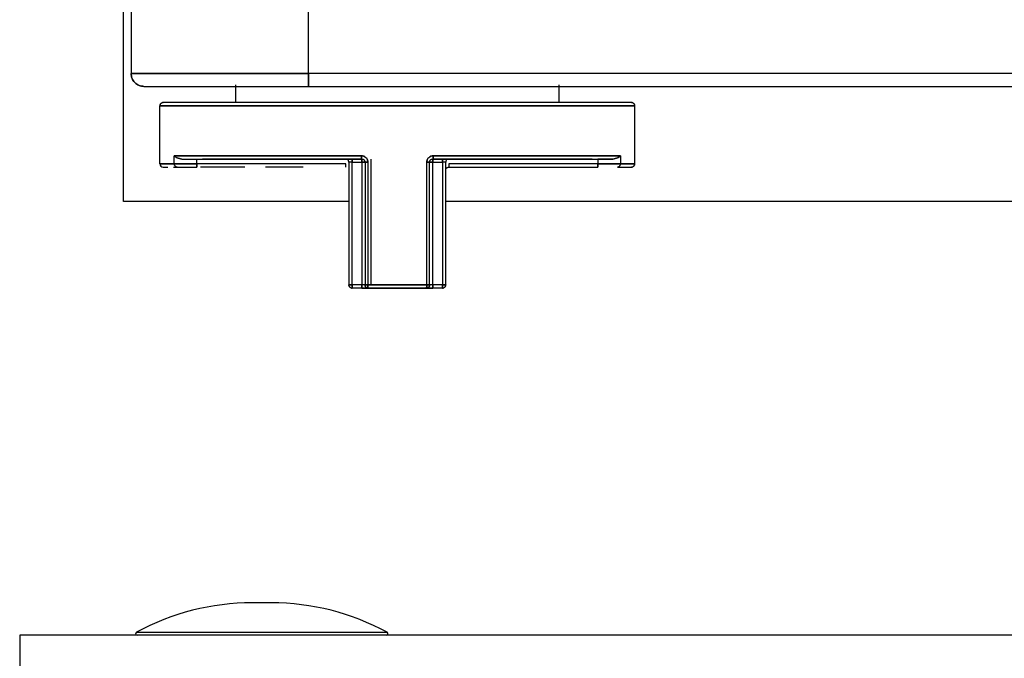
# Model space of a CAD drawing. Header units: millimetres. Extents: x -124 to 136, y -37 to 210.
# Tile 2 of 16: x -120 to -59, y 123 to 162. Entities that reach past the tile are written whole.
import ezdxf

# ---------------------------------------------------------------- set-up
doc = ezdxf.new("R2010")
doc.units = ezdxf.units.MM

msp = doc.modelspace()

# ---------------------------------------------------------------- linework, layer by layer
at = {"color": 7, "linetype": 'Continuous', "lineweight": 25}
for p, q in [((-102.055, 158.837), (-102.055, 173.537)), ((-113.522, 150.914), (-113.522, 163.037)), ((-113.055, 163.337), (-113.055, 158.837)), ((-46.621, 158.837), (-102.055, 158.837)), ((-106.554, 157.037), (-106.554, 158.137)), ((-102.055, 158.037), (-46.621, 158.037)), ((-86.555, 158.137), (-86.555, 157.037)), ((-111.263, 153.237), (-111.263, 156.837)), ((-81.847, 156.837), (-81.847, 153.237)), ((-110.383, 153.237), (-110.383, 153.737)), ((-108.973, 153.237), (-108.973, 153.537)), ((-99.755, 153.237), (-108.973, 153.237)), ((-99.555, 153.337), (-99.555, 145.737)), ((-99.355, 153.537), (-98.755, 153.537)), ((-99.355, 145.737), (-99.355, 153.337)), ((-99.355, 153.337), (-98.755, 153.337)), ((-98.755, 153.337), (-98.755, 145.737)), ((-98.555, 153.337), (-98.555, 145.737)), ((-98.38, 153.337), (-98.38, 145.737)), ((-98.205, 153.537), (-98.205, 145.737)), ((-94.73, 145.737), (-94.73, 153.337)), ((-94.555, 145.737), (-94.555, 153.337)), ((-94.355, 153.337), (-93.755, 153.337)), ((-94.355, 145.737), (-94.355, 153.337)), ((-93.755, 153.337), (-93.755, 145.737)), ((-93.555, 145.737), (-93.555, 153.337)), ((-84.137, 153.237), (-93.355, 153.237)), ((-84.137, 153.537), (-84.137, 153.237)), ((-82.727, 153.737), (-82.727, 153.237)), ((-110.421, 153.037), (-110.195, 153.037)), ((-106.008, 153.037), (-108.755, 153.037)), ((-93.355, 153.037), (-84.137, 153.037)), ((-99.555, 150.914), (-113.522, 150.914)), ((-55.854, 150.914), (-93.555, 150.914)), ((-98.755, 145.737), (-99.355, 145.737)), ((-98.755, 145.537), (-99.355, 145.537)), ((-98.38, 145.737), (-94.73, 145.737)), ((-94.755, 145.537), (-98.355, 145.537)), ((-93.755, 145.737), (-94.355, 145.737)), ((-93.755, 145.537), (-94.355, 145.537)), ((-104.359, 126.049), (-105.551, 126.049)), ((12.545, 124.037), (-119.955, 124.037)), ((-119.955, 124.037), (-119.955, 108.415)), ((-112.72, 124.225), (-97.19, 124.225))]:
    msp.add_line(p, q, dxfattribs=at)
for centre, radius, start, end in [((-111.063, 153.237), 0.2, 180.01856, 270), ((-105.551, 111.049), 15, 90, 118.55013), ((-104.359, 111.049), 15, 61.44987, 90), ((-112.672, 124.137), 0.1, 118.55013, 270), ((-97.238, 124.137), 0.1, 270, 61.44987)]:
    msp.add_arc(centre, radius, start, end, dxfattribs=at)
for points in [[(-113.055, 158.837), (-113.043, 158.732), (-113.019, 158.523), (-112.834, 158.258), (-112.569, 158.073), (-112.36, 158.049), (-112.255, 158.037)], [(-102.055, 158.837), (-102.775, 158.837), (-104.215, 158.837), (-106.292, 158.837), (-108.206, 158.837), (-109.883, 158.837), (-111.261, 158.837), (-112.278, 158.837), (-112.932, 158.837), (-113.014, 158.837), (-113.055, 158.837)], [(-113.055, 158.837), (-113.014, 158.837), (-112.932, 158.837), (-112.278, 158.837), (-111.261, 158.837), (-109.883, 158.837), (-108.206, 158.837), (-106.292, 158.837), (-104.215, 158.837), (-102.775, 158.837), (-102.055, 158.837)], [(-112.255, 158.037), (-112.36, 158.049), (-112.569, 158.073), (-112.834, 158.258), (-113.019, 158.523), (-113.043, 158.732), (-113.055, 158.837)], [(-102.055, 158.837), (-102.055, 158.732), (-102.055, 158.523), (-102.055, 158.258), (-102.055, 158.073), (-102.055, 158.049), (-102.055, 158.037)], [(-102.055, 158.037), (-102.055, 158.049), (-102.055, 158.073), (-102.055, 158.258), (-102.055, 158.523), (-102.055, 158.732), (-102.055, 158.837)], [(-112.255, 158.037), (-112.217, 158.037), (-112.141, 158.037), (-111.534, 158.037), (-110.592, 158.037), (-109.314, 158.037), (-107.758, 158.037), (-105.983, 158.037), (-104.058, 158.037), (-102.722, 158.037), (-102.055, 158.037)], [(-112.255, 158.037), (-112.217, 158.037), (-112.141, 158.037), (-111.534, 158.037), (-110.592, 158.037), (-109.314, 158.037), (-107.758, 158.037), (-105.983, 158.037), (-104.058, 158.037), (-102.722, 158.037), (-102.055, 158.037)], [(-111.063, 157.037), (-111.089, 157.034), (-111.141, 157.028), (-111.207, 156.982), (-111.254, 156.916), (-111.26, 156.863), (-111.263, 156.837)], [(-111.263, 156.837), (-111.26, 156.863), (-111.254, 156.916), (-111.207, 156.982), (-111.141, 157.028), (-111.089, 157.034), (-111.063, 157.037)], [(-111.263, 156.837), (-111.208, 156.837), (-111.099, 156.837), (-110.224, 156.837), (-108.865, 156.837), (-107.021, 156.837), (-104.779, 156.837), (-102.22, 156.837), (-99.443, 156.837), (-96.555, 156.837), (-93.667, 156.837), (-90.89, 156.837), (-88.331, 156.837), (-86.088, 156.837), (-84.245, 156.837), (-82.886, 156.837), (-82.011, 156.837), (-81.902, 156.837), (-81.847, 156.837)], [(-81.847, 156.837), (-81.902, 156.837), (-82.011, 156.837), (-82.886, 156.837), (-84.245, 156.837), (-86.088, 156.837), (-88.331, 156.837), (-90.89, 156.837), (-93.667, 156.837), (-96.555, 156.837), (-99.443, 156.837), (-102.22, 156.837), (-104.779, 156.837), (-107.021, 156.837), (-108.865, 156.837), (-110.224, 156.837), (-111.099, 156.837), (-111.208, 156.837), (-111.263, 156.837)], [(-82.047, 157.037), (-82.101, 157.037), (-82.209, 157.037), (-83.072, 157.037), (-84.412, 157.037), (-86.231, 157.037), (-88.443, 157.037), (-90.967, 157.037), (-93.706, 157.037), (-96.555, 157.037), (-99.403, 157.037), (-102.143, 157.037), (-104.667, 157.037), (-106.879, 157.037), (-108.697, 157.037), (-110.038, 157.037), (-110.901, 157.037), (-111.009, 157.037), (-111.063, 157.037)], [(-82.047, 157.037), (-82.101, 157.037), (-82.209, 157.037), (-83.072, 157.037), (-84.412, 157.037), (-86.231, 157.037), (-88.443, 157.037), (-90.967, 157.037), (-93.706, 157.037), (-96.555, 157.037), (-99.403, 157.037), (-102.143, 157.037), (-104.667, 157.037), (-106.879, 157.037), (-108.697, 157.037), (-110.038, 157.037), (-110.901, 157.037), (-111.009, 157.037), (-111.063, 157.037)], [(-81.847, 156.837), (-81.85, 156.863), (-81.856, 156.916), (-81.902, 156.982), (-81.968, 157.028), (-82.021, 157.034), (-82.047, 157.037)], [(-82.047, 157.037), (-82.021, 157.034), (-81.968, 157.028), (-81.902, 156.982), (-81.856, 156.916), (-81.85, 156.863), (-81.847, 156.837)], [(-110.383, 153.237), (-110.639, 153.237), (-111.15, 153.237), (-111.225, 153.237), (-111.263, 153.237)], [(-111.263, 153.237), (-111.225, 153.237), (-111.15, 153.237), (-110.639, 153.237), (-110.383, 153.237)], [(-98.785, 153.737), (-100.068, 153.737), (-102.634, 153.737), (-105.989, 153.737), (-108.754, 153.737), (-109.84, 153.737), (-110.383, 153.737)], [(-110.383, 153.737), (-109.84, 153.737), (-108.754, 153.737), (-105.989, 153.737), (-102.634, 153.737), (-100.068, 153.737), (-98.785, 153.737)], [(-110.195, 153.037), (-110.219, 153.04), (-110.269, 153.046), (-110.331, 153.092), (-110.374, 153.158), (-110.38, 153.211), (-110.383, 153.237)], [(-108.973, 153.237), (-109.126, 153.237), (-109.432, 153.237), (-109.846, 153.237), (-110.188, 153.237), (-110.318, 153.237), (-110.383, 153.237)], [(-110.383, 153.237), (-110.38, 153.211), (-110.374, 153.158), (-110.331, 153.092), (-110.269, 153.046), (-110.219, 153.04), (-110.195, 153.037)], [(-110.383, 153.237), (-110.318, 153.237), (-110.188, 153.237), (-109.846, 153.237), (-109.432, 153.237), (-109.126, 153.237), (-108.973, 153.237)], [(-109.908, 153.537), (-109.344, 153.537), (-108.216, 153.537), (-105.542, 153.537), (-102.361, 153.537), (-99.957, 153.537), (-98.755, 153.537)], [(-108.973, 153.237), (-108.973, 153.211), (-108.973, 153.158), (-108.973, 153.092), (-108.973, 153.046), (-108.973, 153.04), (-108.973, 153.037)], [(-108.973, 153.037), (-108.973, 153.04), (-108.973, 153.046), (-108.973, 153.092), (-108.973, 153.158), (-108.973, 153.211), (-108.973, 153.237)], [(-99.555, 153.337), (-99.558, 153.363), (-99.564, 153.416), (-99.61, 153.482), (-99.676, 153.528), (-99.729, 153.534), (-99.755, 153.537)], [(-99.755, 153.037), (-99.755, 153.04), (-99.755, 153.046), (-99.755, 153.092), (-99.755, 153.158), (-99.755, 153.211), (-99.755, 153.237)], [(-99.755, 153.037), (-99.755, 153.04), (-99.755, 153.046), (-99.755, 153.092), (-99.755, 153.158), (-99.755, 153.211), (-99.755, 153.237)], [(-99.355, 153.337), (-99.381, 153.337), (-99.433, 153.337), (-99.5, 153.337), (-99.546, 153.337), (-99.552, 153.337), (-99.555, 153.337)], [(-99.355, 153.337), (-99.381, 153.337), (-99.433, 153.337), (-99.5, 153.337), (-99.546, 153.337), (-99.552, 153.337), (-99.555, 153.337)], [(-99.355, 153.537), (-99.355, 153.534), (-99.355, 153.528), (-99.355, 153.482), (-99.355, 153.416), (-99.355, 153.363), (-99.355, 153.337)], [(-99.355, 153.337), (-99.355, 153.363), (-99.355, 153.416), (-99.355, 153.482), (-99.355, 153.528), (-99.355, 153.534), (-99.355, 153.537)], [(-98.755, 153.537), (-98.759, 153.54), (-98.767, 153.546), (-98.777, 153.592), (-98.784, 153.658), (-98.785, 153.711), (-98.785, 153.737)], [(-98.755, 153.537), (-98.755, 153.534), (-98.755, 153.528), (-98.755, 153.482), (-98.755, 153.416), (-98.755, 153.363), (-98.755, 153.337)], [(-98.755, 153.337), (-98.755, 153.363), (-98.755, 153.416), (-98.755, 153.482), (-98.755, 153.528), (-98.755, 153.534), (-98.755, 153.537)], [(-98.755, 153.337), (-98.729, 153.337), (-98.676, 153.337), (-98.61, 153.337), (-98.564, 153.337), (-98.558, 153.337), (-98.555, 153.337)], [(-98.555, 153.337), (-98.558, 153.337), (-98.564, 153.337), (-98.61, 153.337), (-98.676, 153.337), (-98.729, 153.337), (-98.755, 153.337)], [(-98.38, 153.337), (-98.403, 153.337), (-98.451, 153.337), (-98.508, 153.337), (-98.547, 153.337), (-98.552, 153.337), (-98.555, 153.337)], [(-94.555, 153.337), (-94.557, 153.337), (-94.562, 153.337), (-94.602, 153.337), (-94.659, 153.337), (-94.706, 153.337), (-94.73, 153.337)], [(-94.555, 153.337), (-94.552, 153.337), (-94.546, 153.337), (-94.5, 153.337), (-94.433, 153.337), (-94.381, 153.337), (-94.355, 153.337)], [(-94.355, 153.337), (-94.381, 153.337), (-94.433, 153.337), (-94.5, 153.337), (-94.546, 153.337), (-94.552, 153.337), (-94.555, 153.337)], [(-94.325, 153.737), (-94.325, 153.711), (-94.326, 153.658), (-94.333, 153.592), (-94.343, 153.546), (-94.351, 153.54), (-94.355, 153.537)], [(-94.355, 153.337), (-94.355, 153.363), (-94.355, 153.416), (-94.355, 153.482), (-94.355, 153.528), (-94.355, 153.534), (-94.355, 153.537)], [(-94.355, 153.537), (-94.355, 153.534), (-94.355, 153.528), (-94.355, 153.482), (-94.355, 153.416), (-94.355, 153.363), (-94.355, 153.337)], [(-94.355, 153.537), (-93.153, 153.537), (-90.748, 153.537), (-87.568, 153.537), (-84.894, 153.537), (-83.766, 153.537), (-83.202, 153.537)], [(-82.727, 153.737), (-83.27, 153.737), (-84.356, 153.737), (-87.121, 153.737), (-90.476, 153.737), (-93.042, 153.737), (-94.325, 153.737)], [(-94.325, 153.737), (-93.042, 153.737), (-90.476, 153.737), (-87.121, 153.737), (-84.356, 153.737), (-83.27, 153.737), (-82.727, 153.737)], [(-93.755, 153.337), (-93.755, 153.363), (-93.755, 153.416), (-93.755, 153.482), (-93.755, 153.528), (-93.755, 153.534), (-93.755, 153.537)], [(-93.755, 153.537), (-93.755, 153.534), (-93.755, 153.528), (-93.755, 153.482), (-93.755, 153.416), (-93.755, 153.363), (-93.755, 153.337)], [(-93.555, 153.337), (-93.558, 153.337), (-93.564, 153.337), (-93.61, 153.337), (-93.676, 153.337), (-93.729, 153.337), (-93.755, 153.337)], [(-93.555, 153.337), (-93.558, 153.337), (-93.564, 153.337), (-93.61, 153.337), (-93.676, 153.337), (-93.729, 153.337), (-93.755, 153.337)], [(-93.355, 153.537), (-93.381, 153.534), (-93.433, 153.528), (-93.5, 153.482), (-93.546, 153.416), (-93.552, 153.363), (-93.555, 153.337)], [(-93.355, 153.237), (-93.355, 153.211), (-93.355, 153.158), (-93.355, 153.092), (-93.355, 153.046), (-93.355, 153.04), (-93.355, 153.037)], [(-93.355, 153.237), (-93.355, 153.211), (-93.355, 153.158), (-93.355, 153.092), (-93.355, 153.046), (-93.355, 153.04), (-93.355, 153.037)], [(-83.202, 153.537), (-83.344, 153.537), (-83.628, 153.537), (-83.967, 153.537), (-84.137, 153.537)], [(-84.137, 153.037), (-84.137, 153.04), (-84.137, 153.046), (-84.137, 153.092), (-84.137, 153.158), (-84.137, 153.211), (-84.137, 153.237)], [(-84.137, 153.237), (-84.137, 153.211), (-84.137, 153.158), (-84.137, 153.092), (-84.137, 153.046), (-84.137, 153.04), (-84.137, 153.037)], [(-82.727, 153.237), (-82.792, 153.237), (-82.922, 153.237), (-83.264, 153.237), (-83.678, 153.237), (-83.984, 153.237), (-84.137, 153.237)], [(-84.137, 153.237), (-83.984, 153.237), (-83.678, 153.237), (-83.264, 153.237), (-82.922, 153.237), (-82.792, 153.237), (-82.727, 153.237)], [(-82.915, 153.037), (-82.89, 153.04), (-82.841, 153.046), (-82.779, 153.092), (-82.735, 153.158), (-82.73, 153.211), (-82.727, 153.237)], [(-82.727, 153.237), (-82.73, 153.211), (-82.735, 153.158), (-82.779, 153.092), (-82.841, 153.046), (-82.89, 153.04), (-82.915, 153.037)], [(-82.727, 153.237), (-82.471, 153.237), (-81.96, 153.237), (-81.885, 153.237), (-81.847, 153.237)], [(-81.847, 153.237), (-81.885, 153.237), (-81.96, 153.237), (-82.471, 153.237), (-82.727, 153.237)], [(-81.847, 153.237), (-81.85, 153.211), (-81.856, 153.158), (-81.902, 153.092), (-81.968, 153.046), (-82.021, 153.04), (-82.047, 153.037)], [(-82.047, 153.037), (-82.021, 153.04), (-81.968, 153.046), (-81.902, 153.092), (-81.856, 153.158), (-81.85, 153.211), (-81.847, 153.237)], [(-110.195, 153.037), (-110.139, 153.037), (-110.026, 153.037), (-109.729, 153.037), (-109.37, 153.037), (-109.105, 153.037), (-108.973, 153.037)], [(-93.555, 152.837), (-93.552, 152.863), (-93.546, 152.916), (-93.5, 152.982), (-93.433, 153.028), (-93.381, 153.034), (-93.355, 153.037)], [(-82.915, 153.037), (-82.663, 153.037), (-82.158, 153.037), (-82.084, 153.037), (-82.047, 153.037)], [(-99.355, 145.537), (-99.381, 145.54), (-99.433, 145.546), (-99.5, 145.592), (-99.546, 145.658), (-99.552, 145.711), (-99.555, 145.737)], [(-99.555, 145.737), (-99.552, 145.711), (-99.546, 145.658), (-99.5, 145.592), (-99.433, 145.546), (-99.381, 145.54), (-99.355, 145.537)], [(-99.355, 145.737), (-99.381, 145.737), (-99.433, 145.737), (-99.5, 145.737), (-99.546, 145.737), (-99.552, 145.737), (-99.555, 145.737)], [(-99.555, 145.737), (-99.552, 145.737), (-99.546, 145.737), (-99.5, 145.737), (-99.433, 145.737), (-99.381, 145.737), (-99.355, 145.737)], [(-99.355, 145.537), (-99.355, 145.54), (-99.355, 145.546), (-99.355, 145.592), (-99.355, 145.658), (-99.355, 145.711), (-99.355, 145.737)], [(-99.355, 145.737), (-99.355, 145.711), (-99.355, 145.658), (-99.355, 145.592), (-99.355, 145.546), (-99.355, 145.54), (-99.355, 145.537)], [(-98.755, 145.537), (-98.755, 145.54), (-98.755, 145.546), (-98.755, 145.592), (-98.755, 145.658), (-98.755, 145.711), (-98.755, 145.737)], [(-98.555, 145.737), (-98.558, 145.737), (-98.564, 145.737), (-98.61, 145.737), (-98.676, 145.737), (-98.729, 145.737), (-98.755, 145.737)], [(-98.755, 145.737), (-98.755, 145.711), (-98.755, 145.658), (-98.755, 145.592), (-98.755, 145.546), (-98.755, 145.54), (-98.755, 145.537)], [(-98.555, 145.737), (-98.558, 145.737), (-98.564, 145.737), (-98.61, 145.737), (-98.676, 145.737), (-98.729, 145.737), (-98.755, 145.737)], [(-98.755, 145.537), (-98.702, 145.537), (-98.598, 145.537), (-98.465, 145.537), (-98.373, 145.537), (-98.361, 145.537), (-98.355, 145.537)], [(-98.355, 145.537), (-98.361, 145.537), (-98.373, 145.537), (-98.465, 145.537), (-98.598, 145.537), (-98.702, 145.537), (-98.755, 145.537)], [(-98.355, 145.537), (-98.381, 145.54), (-98.433, 145.546), (-98.5, 145.592), (-98.546, 145.658), (-98.552, 145.711), (-98.555, 145.737)], [(-98.38, 145.737), (-98.403, 145.737), (-98.451, 145.737), (-98.508, 145.737), (-98.547, 145.737), (-98.552, 145.737), (-98.555, 145.737)], [(-98.555, 145.737), (-98.552, 145.711), (-98.546, 145.658), (-98.5, 145.592), (-98.433, 145.546), (-98.381, 145.54), (-98.355, 145.537)], [(-98.555, 145.737), (-98.552, 145.737), (-98.547, 145.737), (-98.508, 145.737), (-98.451, 145.737), (-98.403, 145.737), (-98.38, 145.737)], [(-98.38, 145.737), (-98.379, 145.711), (-98.379, 145.658), (-98.373, 145.592), (-98.365, 145.546), (-98.358, 145.54), (-98.355, 145.537)], [(-94.73, 145.737), (-95.338, 145.737), (-96.555, 145.737), (-97.771, 145.737), (-98.38, 145.737)], [(-98.355, 145.537), (-98.358, 145.54), (-98.365, 145.546), (-98.373, 145.592), (-98.379, 145.658), (-98.379, 145.711), (-98.38, 145.737)], [(-98.355, 145.537), (-97.755, 145.537), (-96.555, 145.537), (-95.355, 145.537), (-94.755, 145.537)], [(-94.555, 145.737), (-94.558, 145.711), (-94.564, 145.658), (-94.61, 145.592), (-94.676, 145.546), (-94.729, 145.54), (-94.755, 145.537)], [(-94.73, 145.737), (-94.73, 145.711), (-94.731, 145.658), (-94.737, 145.592), (-94.745, 145.546), (-94.752, 145.54), (-94.755, 145.537)], [(-94.755, 145.537), (-94.729, 145.54), (-94.676, 145.546), (-94.61, 145.592), (-94.564, 145.658), (-94.558, 145.711), (-94.555, 145.737)], [(-94.755, 145.537), (-94.752, 145.54), (-94.745, 145.546), (-94.737, 145.592), (-94.731, 145.658), (-94.73, 145.711), (-94.73, 145.737)], [(-94.755, 145.537), (-94.749, 145.537), (-94.737, 145.537), (-94.644, 145.537), (-94.512, 145.537), (-94.407, 145.537), (-94.355, 145.537)], [(-94.355, 145.537), (-94.407, 145.537), (-94.512, 145.537), (-94.644, 145.537), (-94.737, 145.537), (-94.749, 145.537), (-94.755, 145.537)], [(-94.555, 145.737), (-94.557, 145.737), (-94.562, 145.737), (-94.602, 145.737), (-94.659, 145.737), (-94.706, 145.737), (-94.73, 145.737)], [(-94.73, 145.737), (-94.706, 145.737), (-94.659, 145.737), (-94.602, 145.737), (-94.562, 145.737), (-94.557, 145.737), (-94.555, 145.737)], [(-94.355, 145.737), (-94.381, 145.737), (-94.433, 145.737), (-94.5, 145.737), (-94.546, 145.737), (-94.552, 145.737), (-94.555, 145.737)], [(-94.355, 145.737), (-94.381, 145.737), (-94.433, 145.737), (-94.5, 145.737), (-94.546, 145.737), (-94.552, 145.737), (-94.555, 145.737)], [(-94.355, 145.737), (-94.355, 145.711), (-94.355, 145.658), (-94.355, 145.592), (-94.355, 145.546), (-94.355, 145.54), (-94.355, 145.537)], [(-94.355, 145.537), (-94.355, 145.54), (-94.355, 145.546), (-94.355, 145.592), (-94.355, 145.658), (-94.355, 145.711), (-94.355, 145.737)], [(-93.555, 145.737), (-93.558, 145.711), (-93.564, 145.658), (-93.61, 145.592), (-93.676, 145.546), (-93.729, 145.54), (-93.755, 145.537)], [(-93.555, 145.737), (-93.558, 145.737), (-93.564, 145.737), (-93.61, 145.737), (-93.676, 145.737), (-93.729, 145.737), (-93.755, 145.737)], [(-93.755, 145.737), (-93.755, 145.711), (-93.755, 145.658), (-93.755, 145.592), (-93.755, 145.546), (-93.755, 145.54), (-93.755, 145.537)], [(-93.755, 145.537), (-93.729, 145.54), (-93.676, 145.546), (-93.61, 145.592), (-93.564, 145.658), (-93.558, 145.711), (-93.555, 145.737)], [(-93.755, 145.737), (-93.729, 145.737), (-93.676, 145.737), (-93.61, 145.737), (-93.564, 145.737), (-93.558, 145.737), (-93.555, 145.737)], [(-93.755, 145.537), (-93.755, 145.54), (-93.755, 145.546), (-93.755, 145.592), (-93.755, 145.658), (-93.755, 145.711), (-93.755, 145.737)]]:
    msp.add_open_spline(points, degree=3, dxfattribs=at)
for points, knots in [([(-110.383, 153.737), (-110.329, 153.688), (-110.221, 153.591), (-110.012, 153.555), (-109.908, 153.537)], [0, 0, 0, 0, 0.4992351, 1, 1, 1, 1]), ([(-109.908, 153.537), (-110.012, 153.555), (-110.221, 153.591), (-110.329, 153.688), (-110.383, 153.737)], [0, 0, 0, 0, 0.500765, 1, 1, 1, 1]), ([(-98.755, 153.537), (-99.959, 153.537), (-102.368, 153.537), (-105.516, 153.537), (-107.667, 153.537), (-108.441, 153.537), (-108.623, 153.537)], [0, 0, 0, 0, 0.3023477, 0.6046954, 0.9070431, 1, 1, 1, 1]), ([(-98.38, 153.337), (-98.381, 153.363), (-98.385, 153.416), (-98.417, 153.517), (-98.492, 153.628), (-98.627, 153.719), (-98.733, 153.731), (-98.785, 153.737)], [0, 0, 0, 0, 0.1246803, 0.2494207, 0.4981223, 0.7484069, 1, 1, 1, 1]), ([(-98.785, 153.737), (-98.785, 153.712), (-98.784, 153.673), (-98.78, 153.627), (-98.776, 153.595), (-98.772, 153.569), (-98.765, 153.544), (-98.759, 153.54), (-98.755, 153.537)], [0, 0, 0, 0, 0.239457, 0.368361, 0.5, 0.631639, 0.760543, 1, 1, 1, 1]), ([(-98.785, 153.737), (-98.733, 153.731), (-98.628, 153.719), (-98.493, 153.629), (-98.418, 153.518), (-98.385, 153.417), (-98.381, 153.364), (-98.38, 153.337)], [0, 0, 0, 0, 0.250453, 0.499325, 0.748426, 0.874254, 1, 1, 1, 1]), ([(-98.755, 153.537), (-98.74, 153.536), (-98.712, 153.534), (-98.663, 153.518), (-98.621, 153.489), (-98.588, 153.45), (-98.569, 153.415), (-98.557, 153.376), (-98.556, 153.35), (-98.555, 153.337)], [0, 0, 0, 0, 0.142849, 0.273794, 0.499398, 0.627668, 0.753674, 0.877689, 1, 1, 1, 1]), ([(-98.755, 153.537), (-98.729, 153.534), (-98.677, 153.528), (-98.61, 153.483), (-98.573, 153.427), (-98.557, 153.377), (-98.556, 153.35), (-98.555, 153.337)], [0, 0, 0, 0, 0.253912, 0.504694, 0.752361, 0.876257, 1, 1, 1, 1]), ([(-98.555, 153.337), (-98.552, 153.337), (-98.548, 153.337), (-98.508, 153.337), (-98.45, 153.337), (-98.403, 153.337), (-98.38, 153.337)], [0, 0, 0, 0, 0.241646, 0.5, 0.758354, 1, 1, 1, 1]), ([(-94.325, 153.737), (-94.377, 153.731), (-94.482, 153.719), (-94.618, 153.628), (-94.693, 153.517), (-94.725, 153.416), (-94.728, 153.363), (-94.73, 153.337)], [0, 0, 0, 0, 0.251373, 0.501465, 0.750371, 0.875292, 1, 1, 1, 1]), ([(-94.73, 153.337), (-94.728, 153.364), (-94.725, 153.417), (-94.692, 153.518), (-94.617, 153.629), (-94.482, 153.719), (-94.377, 153.731), (-94.325, 153.737)], [0, 0, 0, 0, 0.125659, 0.251407, 0.500229, 0.749265, 1, 1, 1, 1]), ([(-94.73, 153.337), (-94.707, 153.337), (-94.66, 153.337), (-94.602, 153.337), (-94.562, 153.337), (-94.557, 153.337), (-94.555, 153.337)], [0, 0, 0, 0, 0.241646, 0.5, 0.758354, 1, 1, 1, 1]), ([(-94.555, 153.337), (-94.554, 153.35), (-94.553, 153.376), (-94.541, 153.414), (-94.522, 153.45), (-94.489, 153.489), (-94.447, 153.518), (-94.398, 153.534), (-94.369, 153.536), (-94.355, 153.537)], [0, 0, 0, 0, 0.122185, 0.246081, 0.371974, 0.500135, 0.725915, 0.856991, 1, 1, 1, 1]), ([(-94.555, 153.337), (-94.554, 153.35), (-94.552, 153.377), (-94.536, 153.427), (-94.499, 153.483), (-94.432, 153.528), (-94.381, 153.534), (-94.355, 153.537)], [0, 0, 0, 0, 0.123771, 0.247846, 0.495717, 0.746309, 1, 1, 1, 1]), ([(-94.355, 153.537), (-94.351, 153.54), (-94.345, 153.544), (-94.338, 153.569), (-94.333, 153.595), (-94.329, 153.627), (-94.326, 153.673), (-94.325, 153.712), (-94.325, 153.737)], [0, 0, 0, 0, 0.239457, 0.368361, 0.5, 0.631639, 0.760543, 1, 1, 1, 1]), ([(-84.487, 153.537), (-84.669, 153.537), (-85.443, 153.537), (-87.594, 153.537), (-90.742, 153.537), (-93.151, 153.537), (-94.355, 153.537)], [0, 0, 0, 0, 0.092957, 0.395305, 0.697652, 1, 1, 1, 1]), ([(-83.202, 153.537), (-83.098, 153.555), (-82.889, 153.591), (-82.781, 153.688), (-82.727, 153.737)], [0, 0, 0, 0, 0.500794, 1, 1, 1, 1]), ([(-82.727, 153.737), (-82.781, 153.688), (-82.889, 153.591), (-83.098, 153.555), (-83.202, 153.537)], [0, 0, 0, 0, 0.4992065, 1, 1, 1, 1]), ([(-111.063, 153.037), (-111.054, 153.037), (-111.045, 153.037), (-110.796, 153.037), (-110.771, 153.037)], [0, 0, 0, 0, 0.8984935, 1, 1, 1, 1]), ([(-102.385, 153.037), (-102.415, 153.037), (-102.461, 153.037), (-102.771, 153.037), (-103.073, 153.037), (-103.435, 153.037), (-103.982, 153.037), (-104.428, 153.037), (-104.725, 153.037)], [0, 0, 0, 0, 0.248725, 0.374161, 0.49961, 0.62398, 0.749385, 1, 1, 1, 1]), ([(-102.385, 153.037), (-102.415, 153.037), (-102.461, 153.037), (-102.771, 153.037), (-103.072, 153.037), (-103.435, 153.037), (-103.982, 153.037), (-104.428, 153.037), (-104.725, 153.037)], [0, 0, 0, 0, 0.248957, 0.3726352, 0.4997362, 0.6239295, 0.7494435, 1, 1, 1, 1])]:
    msp.add_open_spline(points, degree=3, knots=knots, dxfattribs=at)

doc.saveas('drawing.dxf')
